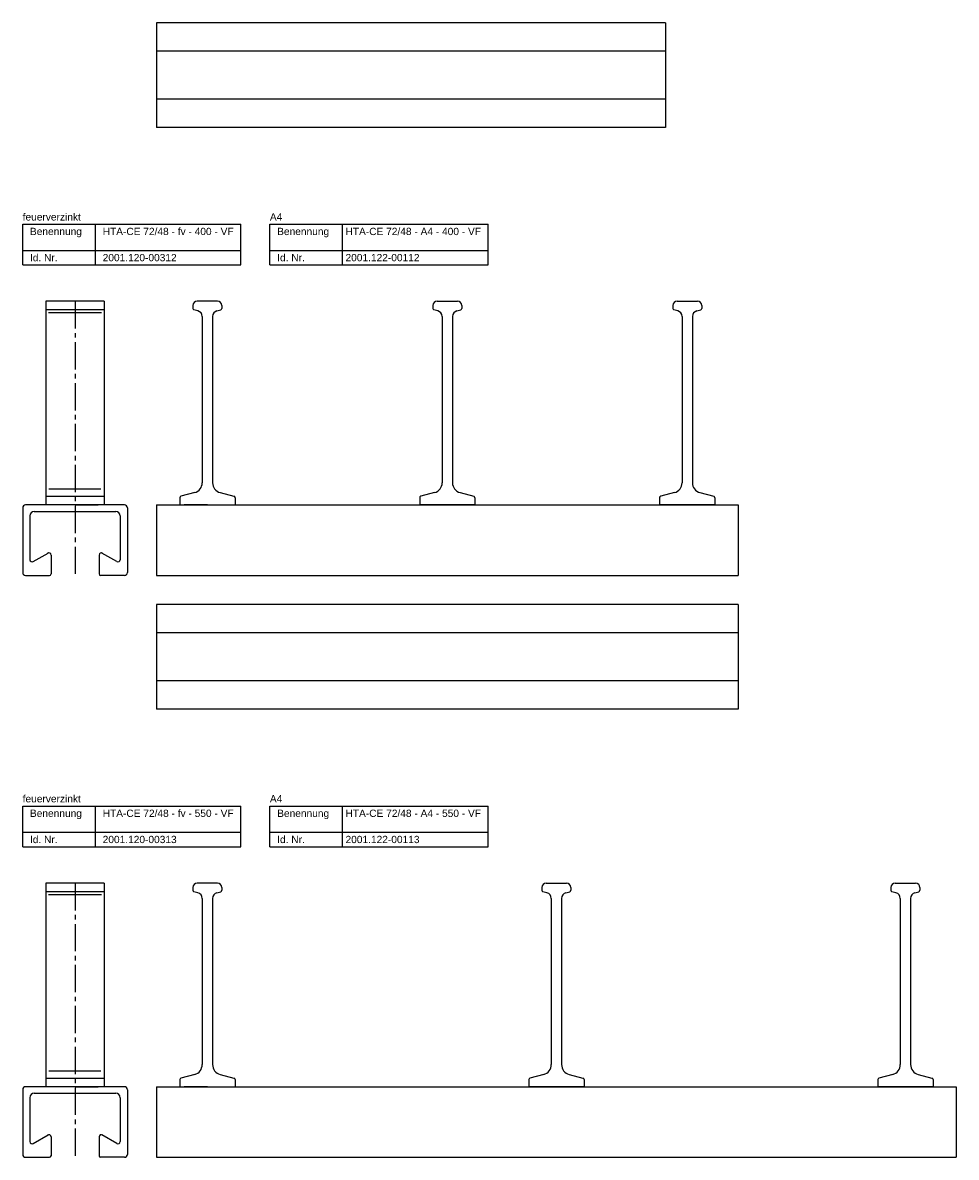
# Model space of a CAD drawing. Header units: millimetres. Extents: x 8733 to 14895, y -778 to 2763.
# Tile 3 of 7: x 8733 to 9375, y 114 to 894. Entities that reach past the tile are written whole.
import ezdxf

# ---------------------------------------------------------------- set-up
doc = ezdxf.new("R2010")
doc.units = ezdxf.units.MM
doc.linetypes.add('MITTE2', pattern=[1.125, 0.75, -0.125, 0.125, -0.125])
doc.layers.add('HALFEN', color=2, linetype='CONTINUOUS')
doc.styles.add('ARIAL50', font='arial.ttf', dxfattribs={"height": 5})

msp = doc.modelspace()

# ---------------------------------------------------------------- linework, layer by layer
at = {"layer": 'HALFEN'}
for p, q in [((9174.55, 893.75), (8824.55, 893.75)), ((8824.55, 893.75), (8824.55, 821.75)), ((9174.55, 893.75), (9174.55, 821.75)), ((9174.55, 874.25), (8824.55, 874.25)), ((9174.55, 841.25), (8824.55, 841.25)), ((9174.55, 821.75), (8824.55, 821.75)), ((8732.55, 755.25), (8882.55, 755.25)), ((8732.55, 727.25), (8732.55, 755.25)), ((8782.55, 727.25), (8782.55, 755.25)), ((8882.55, 727.25), (8882.55, 755.25)), ((8902.55, 755.25), (9052.55, 755.25)), ((8902.55, 727.25), (8902.55, 755.25)), ((8952.55, 727.25), (8952.55, 755.25)), ((9052.55, 727.25), (9052.55, 755.25)), ((8732.55, 737.25), (8882.55, 737.25)), ((8902.55, 737.25), (9052.55, 737.25)), ((8732.55, 727.25), (8882.55, 727.25)), ((8902.55, 727.25), (9052.55, 727.25)), ((8788.55, 702.25), (8748.55, 702.25)), ((8748.55, 702.25), (8748.55, 562.25)), ((8788.55, 702.25), (8788.55, 562.25)), ((8866.55, 702.25), (8852.55, 702.25)), ((9017.55, 702.25), (9031.55, 702.25)), ((9182.55, 702.25), (9196.55, 702.25)), ((8788.55, 696.25), (8748.55, 696.25)), ((8849.55, 699.25), (8849.55, 697.32)), ((8853.03, 695.62), (8850.29, 696.35)), ((8866.06, 695.62), (8868.81, 696.35)), ((8869.55, 699.25), (8869.55, 697.32)), ((9014.55, 699.25), (9014.55, 697.32)), ((9018.03, 695.62), (9015.29, 696.35)), ((9031.06, 695.62), (9033.81, 696.35)), ((9034.55, 699.25), (9034.55, 697.32)), ((9179.55, 699.25), (9179.55, 697.32)), ((9183.03, 695.62), (9180.29, 696.35)), ((9196.06, 695.62), (9198.81, 696.35)), ((9199.55, 699.25), (9199.55, 697.32)), ((8856, 691.75), (8856, 577.46)), ((8863.1, 691.75), (8863.1, 577.46)), ((9021, 691.75), (9021, 577.46)), ((9028.1, 691.75), (9028.1, 577.46)), ((9186, 691.75), (9186, 577.46)), ((9193.1, 691.75), (9193.1, 577.46)), ((8850.81, 570.7), (8841.29, 568.15)), ((8868.29, 570.7), (8877.81, 568.15)), ((9015.81, 570.7), (9006.29, 568.15)), ((9033.29, 570.7), (9042.81, 568.15)), ((9180.81, 570.7), (9171.29, 568.15)), ((9198.29, 570.7), (9207.81, 568.15)), ((8802.55, 562.25), (8734.55, 562.25)), ((8748.55, 568.15), (8788.55, 568.15)), ((8768.55, 562.25), (8752.55, 562.25)), ((8768.55, 562.25), (8784.55, 562.25)), ((8824.55, 562.25), (9224.55, 562.25)), ((8824.55, 562.25), (8824.55, 513.75)), ((8840.55, 567.18), (8840.55, 562.25)), ((8840.55, 562.25), (8878.55, 562.25)), ((8859.55, 562.25), (8843.55, 562.25)), ((8859.55, 562.25), (8875.55, 562.25)), ((8878.55, 567.18), (8878.55, 562.25)), ((9005.55, 567.18), (9005.55, 562.25)), ((9043.55, 562.25), (9005.55, 562.25)), ((9024.55, 562.25), (9008.55, 562.25)), ((9024.55, 562.25), (9040.55, 562.25)), ((9043.55, 567.18), (9043.55, 562.25)), ((9170.55, 567.18), (9170.55, 562.25)), ((9208.55, 562.25), (9170.55, 562.25)), ((9189.55, 562.25), (9173.55, 562.25)), ((9189.55, 562.25), (9205.55, 562.25)), ((9208.55, 567.18), (9208.55, 562.25)), ((9224.55, 562.25), (9224.55, 513.75)), ((8732.55, 560.25), (8732.55, 515.75)), ((8737.55, 554.75), (8737.55, 524.55)), ((8740.55, 557.75), (8796.55, 557.75)), ((8799.55, 554.75), (8799.55, 524.55)), ((8804.55, 560.25), (8804.55, 515.75)), ((8739.8, 523.25), (8750.03, 529.16)), ((8752.05, 527.75), (8752.05, 514.75)), ((8785.05, 527.75), (8785.05, 514.75)), ((8797.3, 523.25), (8787.07, 529.16)), ((8734.55, 513.75), (8751.05, 513.75)), ((8802.55, 513.75), (8786.05, 513.75)), ((8824.55, 513.75), (9224.55, 513.75)), ((9224.55, 493.75), (8824.55, 493.75)), ((8824.55, 493.75), (8824.55, 421.75)), ((9224.55, 493.75), (9224.55, 421.75)), ((9224.55, 474.25), (8824.55, 474.25)), ((9224.55, 441.25), (8824.55, 441.25)), ((9224.55, 421.75), (8824.55, 421.75)), ((8732.55, 355.25), (8882.55, 355.25)), ((8732.55, 327.25), (8732.55, 355.25)), ((8782.55, 327.25), (8782.55, 355.25)), ((8882.55, 327.25), (8882.55, 355.25)), ((8902.55, 355.25), (9052.55, 355.25)), ((8902.55, 327.25), (8902.55, 355.25)), ((8952.55, 327.25), (8952.55, 355.25)), ((9052.55, 327.25), (9052.55, 355.25)), ((8732.55, 337.25), (8882.55, 337.25)), ((8902.55, 337.25), (9052.55, 337.25)), ((8732.55, 327.25), (8882.55, 327.25)), ((8902.55, 327.25), (9052.55, 327.25)), ((8788.55, 302.25), (8748.55, 302.25)), ((8748.55, 302.25), (8748.55, 162.25)), ((8788.55, 302.25), (8788.55, 162.25)), ((8849.55, 299.25), (8849.55, 297.32)), ((8866.55, 302.25), (8852.55, 302.25)), ((8869.55, 299.25), (8869.55, 297.32)), ((9089.55, 299.25), (9089.55, 297.32)), ((9092.55, 302.25), (9106.55, 302.25)), ((9109.55, 299.25), (9109.55, 297.32)), ((9329.55, 299.25), (9329.55, 297.32)), ((9332.55, 302.25), (9346.55, 302.25)), ((9349.55, 299.25), (9349.55, 297.32)), ((8788.55, 296.25), (8748.55, 296.25)), ((8853.03, 295.62), (8850.29, 296.35)), ((8856, 291.75), (8856, 177.46)), ((8863.1, 291.75), (8863.1, 177.46)), ((8866.06, 295.62), (8868.81, 296.35)), ((9093.03, 295.62), (9090.29, 296.35)), ((9096, 291.75), (9096, 177.46)), ((9103.1, 291.75), (9103.1, 177.46)), ((9106.06, 295.62), (9108.81, 296.35)), ((9333.03, 295.62), (9330.29, 296.35)), ((9336, 291.75), (9336, 177.46)), ((9343.1, 291.75), (9343.1, 177.46)), ((9346.06, 295.62), (9348.81, 296.35)), ((8748.55, 168.15), (8788.55, 168.15)), ((8840.55, 167.18), (8840.55, 162.25)), ((8850.81, 170.7), (8841.29, 168.15)), ((8868.29, 170.7), (8877.81, 168.15)), ((8878.55, 167.18), (8878.55, 162.25)), ((9080.55, 167.18), (9080.55, 162.25)), ((9090.81, 170.7), (9081.29, 168.15)), ((9108.29, 170.7), (9117.81, 168.15)), ((9118.55, 167.18), (9118.55, 162.25)), ((9320.55, 167.18), (9320.55, 162.25)), ((9330.81, 170.7), (9321.29, 168.15)), ((9348.29, 170.7), (9357.81, 168.15)), ((9358.55, 167.18), (9358.55, 162.25)), ((8732.55, 160.25), (8732.55, 115.75)), ((8802.55, 162.25), (8734.55, 162.25)), ((8740.55, 157.75), (8796.55, 157.75)), ((8768.55, 162.25), (8752.55, 162.25)), ((8768.55, 162.25), (8784.55, 162.25)), ((8804.55, 160.25), (8804.55, 115.75)), ((8824.55, 162.25), (9374.55, 162.25)), ((8824.55, 162.25), (8824.55, 113.75)), ((8840.55, 162.25), (8878.55, 162.25)), ((8859.55, 162.25), (8843.55, 162.25)), ((8859.55, 162.25), (8875.55, 162.25)), ((9118.55, 162.25), (9080.55, 162.25)), ((9099.55, 162.25), (9083.55, 162.25)), ((9099.55, 162.25), (9115.55, 162.25)), ((9358.55, 162.25), (9320.55, 162.25)), ((9339.55, 162.25), (9323.55, 162.25)), ((9339.55, 162.25), (9355.55, 162.25)), ((9374.55, 162.25), (9374.55, 113.75)), ((8737.55, 154.75), (8737.55, 124.55)), ((8799.55, 154.75), (8799.55, 124.55)), ((8739.8, 123.25), (8750.03, 129.16)), ((8752.05, 127.75), (8752.05, 114.75)), ((8785.05, 127.75), (8785.05, 114.75)), ((8797.3, 123.25), (8787.07, 129.16)), ((8734.55, 113.75), (8751.05, 113.75)), ((8802.55, 113.75), (8786.05, 113.75)), ((8824.55, 113.75), (9374.55, 113.75))]:
    msp.add_line(p, q, dxfattribs=at)
at = {"layer": 'HALFEN', "color": 1, "linetype": 'MITTE2', "ltscale": 25}
for p, q in [((8768.55, 702.25), (8768.55, 513.75)), ((8768.55, 302.25), (8768.55, 113.75))]:
    msp.add_line(p, q, dxfattribs=at)
at = {"layer": 'HALFEN', "color": 1}
for p, q in [((8786.79, 694.25), (8750.31, 694.25)), ((8750.57, 573.2), (8786.21, 573.2)), ((8786.79, 294.25), (8750.31, 294.25)), ((8750.57, 173.2), (8786.21, 173.2))]:
    msp.add_line(p, q, dxfattribs=at)
at = {"layer": 'HALFEN'}
for centre, radius, start, end in [((8852.55, 699.25), 3, 90, 180), ((8866.55, 699.25), 3, 0, 90), ((9017.55, 699.25), 3, 90, 180), ((9031.55, 699.25), 3, 0, 90), ((9182.55, 699.25), 3, 90, 180), ((9196.55, 699.25), 3, 0, 90), ((8850.55, 697.32), 1, 180, 255), ((8852, 691.75), 4, 0, 75), ((8867.1, 691.75), 4, 105, 180), ((8868.55, 697.32), 1, 285, 0), ((9015.55, 697.32), 1, 180, 255), ((9017, 691.75), 4, 0, 75), ((9032.1, 691.75), 4, 105, 180), ((9033.55, 697.32), 1, 285, 0), ((9180.55, 697.32), 1, 180, 255), ((9182, 691.75), 4, 0, 75), ((9197.1, 691.75), 4, 105, 180), ((9198.55, 697.32), 1, 285, 0), ((8849, 577.46), 7, 285, 0), ((8870.1, 577.46), 7, 180, 255), ((9014, 577.46), 7, 285, 0), ((9035.1, 577.46), 7, 180, 255), ((9179, 577.46), 7, 285, 0), ((9200.1, 577.46), 7, 180, 255), ((8734.55, 560.25), 2, 90, 180), ((8802.55, 560.25), 2, 0, 90), ((8841.55, 567.18), 1, 105, 180), ((8877.55, 567.18), 1, 0, 75), ((9006.55, 567.18), 1, 105, 180), ((9042.55, 567.18), 1, 0, 75), ((9171.55, 567.18), 1, 105, 180), ((9207.55, 567.18), 1, 0, 75), ((8740.55, 554.75), 3, 90, 180), ((8796.55, 554.75), 3, 0, 90), ((8739.05, 524.55), 1.5, 180, 300), ((8750.55, 527.75), 1.5, 0, 129.71139), ((8786.55, 527.75), 1.5, 50.28861, 180), ((8798.05, 524.55), 1.5, 240, 0), ((8734.55, 515.75), 2, 180, 270), ((8802.55, 515.75), 2, 270, 0), ((8751.05, 514.75), 1, 270, 0), ((8786.05, 514.75), 1, 180, 270), ((8852.55, 299.25), 3, 90, 180), ((8850.55, 297.32), 1, 180, 255), ((8866.55, 299.25), 3, 0, 90), ((8868.55, 297.32), 1, 285, 0), ((9092.55, 299.25), 3, 90, 180), ((9090.55, 297.32), 1, 180, 255), ((9106.55, 299.25), 3, 0, 90), ((9108.55, 297.32), 1, 285, 0), ((9332.55, 299.25), 3, 90, 180), ((9330.55, 297.32), 1, 180, 255), ((9346.55, 299.25), 3, 0, 90), ((9348.55, 297.32), 1, 285, 0), ((8852, 291.75), 4, 0, 75), ((8867.1, 291.75), 4, 105, 180), ((9092, 291.75), 4, 0, 75), ((9107.1, 291.75), 4, 105, 180), ((9332, 291.75), 4, 0, 75), ((9347.1, 291.75), 4, 105, 180), ((8849, 177.46), 7, 285, 0), ((8870.1, 177.46), 7, 180, 255), ((9089, 177.46), 7, 285, 0), ((9110.1, 177.46), 7, 180, 255), ((9329, 177.46), 7, 285, 0), ((9350.1, 177.46), 7, 180, 255), ((8841.55, 167.18), 1, 105, 180), ((8877.55, 167.18), 1, 0, 75), ((9081.55, 167.18), 1, 105, 180), ((9117.55, 167.18), 1, 0, 75), ((9321.55, 167.18), 1, 105, 180), ((9357.55, 167.18), 1, 0, 75), ((8734.55, 160.25), 2, 90, 180), ((8740.55, 154.75), 3, 90, 180), ((8796.55, 154.75), 3, 0, 90), ((8802.55, 160.25), 2, 0, 90), ((8750.55, 127.75), 1.5, 0, 129.71139), ((8786.55, 127.75), 1.5, 50.28861, 180), ((8739.05, 124.55), 1.5, 180, 300), ((8798.05, 124.55), 1.5, 240, 0), ((8734.55, 115.75), 2, 180, 270), ((8751.05, 114.75), 1, 270, 0), ((8786.05, 114.75), 1, 180, 270), ((8802.55, 115.75), 2, 270, 0)]:
    msp.add_arc(centre, radius, start, end, dxfattribs=at)

# ---------------------------------------------------------------- texts
at = {"layer": 'HALFEN', "style": 'ARIAL50'}
for s, p in [('feuerverzinkt', (8732.55, 757.75)), ('A4', (8902.55, 757.75)), ('Benennung', (8737.55, 747.75)), ('HTA-CE 72/48 - fv - 400 - VF', (8787.55, 747.75)), ('Benennung', (8907.55, 747.75)), ('HTA-CE 72/48 - A4 - 400 - VF', (8954.55, 747.75)), ('Id. Nr.', (8737.55, 729.75)), ('2001.120-00312', (8787.55, 729.75)), ('Id. Nr.', (8907.55, 729.75)), ('2001.122-00112', (8954.55, 729.75)), ('feuerverzinkt', (8732.55, 357.75)), ('A4', (8902.55, 357.75)), ('Benennung', (8737.55, 347.75)), ('HTA-CE 72/48 - fv - 550 - VF', (8787.55, 347.75)), ('Benennung', (8907.55, 347.75)), ('HTA-CE 72/48 - A4 - 550 - VF', (8954.55, 347.75)), ('Id. Nr.', (8737.55, 329.75)), ('2001.120-00313', (8787.55, 329.75)), ('Id. Nr.', (8907.55, 329.75)), ('2001.122-00113', (8954.55, 329.75))]:
    msp.add_text(s, height=5, dxfattribs=at).set_placement(p)

doc.saveas('drawing.dxf')
